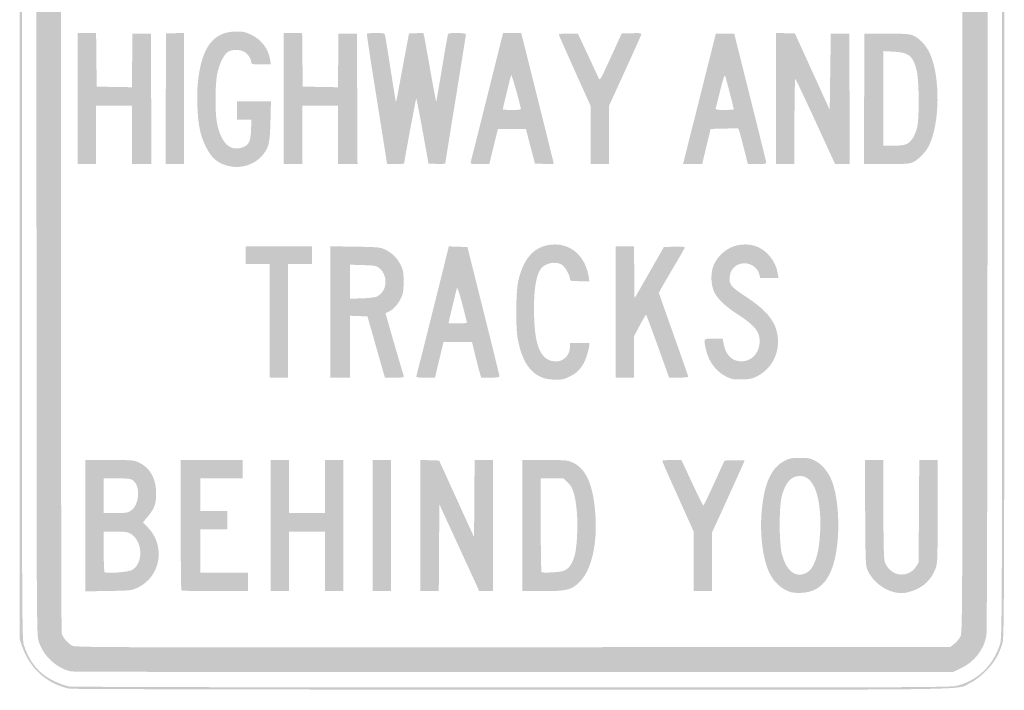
# Model space of a CAD drawing. Header units: inches. Extents: x -15 to 15, y -18 to 18.
# Tile 1 of 2: x -15 to 15, y -18 to 2.4. Entities that reach past the tile are written whole.
import ezdxf

# ---------------------------------------------------------------- set-up
doc = ezdxf.new("R2010")
doc.units = ezdxf.units.IN
doc.header["$MEASUREMENT"] = 0

msp = doc.modelspace()

# ---------------------------------------------------------------- hatches: boundary and pattern name
h = msp.add_hatch(color=7)
edge = h.paths.add_edge_path()
edge.add_spline(control_points=[(-13.465, -17.953), (-14.142, -17.817), (-14.674, -17.344), (-14.909, -16.667)], knot_values=[0, 0, 0, 0, 1, 1, 1, 1], degree=3, periodic=0)
edge.add_line((-14.909, -16.667), (-14.983, -16.452))
edge.add_line((-14.983, -16.452), (-14.983, 0))
edge.add_spline(control_points=[(-14.983, 0), (-14.983, 15.991), (-14.982, 16.457), (-14.922, 16.634), (-14.816, 16.944), (-14.661, 17.202), (-14.455, 17.411), (-14.236, 17.635), (-14.044, 17.758), (-13.717, 17.885)], knot_values=[0, 0, 0, 0, 1, 1, 1, 2, 2, 2, 3, 3, 3, 3], degree=3, periodic=0)
edge.add_line((-13.717, 17.885), (-13.498, 17.97))
edge.add_line((-13.498, 17.97), (-0.105, 17.979))
edge.add_spline(control_points=[(-0.105, 17.979), (11.842, 17.986), (13.312, 17.982), (13.507, 17.937), (13.866, 17.853), (14.129, 17.705), (14.41, 17.427), (14.675, 17.165), (14.814, 16.935), (14.923, 16.582), (14.981, 16.393), (14.983, 15.803), (14.983, 0), (14.983, -15.803), (14.981, -16.393), (14.923, -16.582), (14.814, -16.935), (14.675, -17.165), (14.41, -17.427), (14.24, -17.595), (14.088, -17.71), (13.942, -17.781), (13.483, -18.003), (14.672, -17.986), (-0.017, -17.983), (-7.341, -17.981), (-13.393, -17.968), (-13.465, -17.953)], knot_values=[0, 0, 0, 0, 1, 1, 1, 2, 2, 2, 3, 3, 3, 4, 4, 4, 5, 5, 5, 6, 6, 6, 7, 7, 7, 8, 8, 8, 9, 9, 9, 9], degree=3, periodic=0)
edge = h.paths.add_edge_path(flags=0)
edge.add_spline(control_points=[(13.513, -17.87), (14.168, -17.715), (14.65, -17.254), (14.857, -16.582), (14.915, -16.393), (14.917, -15.803), (14.917, 0), (14.917, 15.803), (14.915, 16.393), (14.857, 16.582), (14.649, 17.257), (14.166, 17.718), (13.507, 17.871), (13.312, 17.916), (11.842, 17.92), (-0.105, 17.913)], knot_values=[0, 0, 0, 0, 1, 1, 1, 2, 2, 2, 3, 3, 3, 4, 4, 4, 5, 5, 5, 5], degree=3, periodic=0)
edge.add_line((-0.105, 17.913), (-13.498, 17.904))
edge.add_line((-13.498, 17.904), (-13.717, 17.819))
edge.add_spline(control_points=[(-13.717, 17.819), (-14.315, 17.586), (-14.65, 17.237), (-14.856, 16.634), (-14.916, 16.457), (-14.917, 15.991), (-14.917, 0), (-14.917, -16.042), (-14.916, -16.457), (-14.855, -16.634), (-14.705, -17.071), (-14.486, -17.378), (-14.177, -17.584), (-13.967, -17.724), (-13.691, -17.842), (-13.465, -17.887), (-13.393, -17.902), (-7.341, -17.915), (-0.017, -17.917), (11.789, -17.919), (13.324, -17.914), (13.513, -17.87)], knot_values=[0, 0, 0, 0, 1, 1, 1, 2, 2, 2, 3, 3, 3, 4, 4, 4, 5, 5, 5, 6, 6, 6, 7, 7, 7, 7], degree=3, periodic=0)
h = msp.add_hatch(color=7)
edge = h.paths.add_edge_path()
edge.add_spline(control_points=[(-13.432, -17.428), (-13.877, -17.32), (-14.27, -16.949), (-14.405, -16.512), (-14.472, -16.297), (-14.472, -16.245), (-14.472, 0), (-14.472, 16.245), (-14.472, 16.297), (-14.405, 16.512), (-14.293, 16.874), (-14.021, 17.178), (-13.647, 17.356)], knot_values=[0, 0, 0, 0, 1, 1, 1, 2, 2, 2, 3, 3, 3, 4, 4, 4, 4], degree=3, periodic=0)
edge.add_line((-13.647, 17.356), (-13.465, 17.442))
edge.add_line((-13.465, 17.442), (-0.017, 17.442))
edge.add_line((-0.017, 17.442), (13.432, 17.442))
edge.add_line((13.432, 17.442), (13.654, 17.337))
edge.add_spline(control_points=[(13.654, 17.337), (14.07, 17.14), (14.358, 16.775), (14.439, 16.34), (14.485, 16.094), (14.485, -16.094), (14.439, -16.34), (14.358, -16.775), (14.07, -17.14), (13.654, -17.337)], knot_values=[0, 0, 0, 0, 1, 1, 1, 2, 2, 2, 3, 3, 3, 3], degree=3, periodic=0)
edge.add_line((13.654, -17.337), (13.432, -17.442))
edge.add_line((13.432, -17.442), (0.05, -17.447))
edge.add_spline(control_points=[(0.05, -17.447), (-7.311, -17.45), (-13.378, -17.441), (-13.432, -17.428)], knot_values=[0, 0, 0, 0, 1, 1, 1, 1], degree=3, periodic=0)
edge = h.paths.add_edge_path(flags=0)
edge.add_spline(control_points=[(13.463, -16.588), (13.532, -16.536), (13.616, -16.432), (13.65, -16.357), (13.71, -16.225), (13.711, -15.772), (13.711, 0), (13.711, 15.772), (13.71, 16.225), (13.65, 16.357), (13.571, 16.53), (13.407, 16.655), (13.2, 16.699), (13.087, 16.723), (8.97, 16.731), (-0.116, 16.725), (-12.418, 16.717), (-13.274, 16.713), (-13.37, 16.66), (-13.502, 16.588), (-13.672, 16.393), (-13.704, 16.278), (-13.737, 16.162), (-13.737, -16.16), (-13.705, -16.276), (-13.673, -16.389), (-13.53, -16.559), (-13.401, -16.638), (-13.303, -16.698), (-12.91, -16.699), (0.019, -16.691)], knot_values=[0, 0, 0, 0, 1, 1, 1, 2, 2, 2, 3, 3, 3, 4, 4, 4, 5, 5, 5, 6, 6, 6, 7, 7, 7, 8, 8, 8, 9, 9, 9, 10, 10, 10, 10], degree=3, periodic=0)
edge.add_line((0.019, -16.691), (13.338, -16.683))
edge.add_line((13.338, -16.683), (13.463, -16.588))
for points in [[(-13.218, 0.017), (-13.218, 2.013), (-12.938, 2.013), (-12.658, 2.013), (-12.649, 1.196), (-12.64, 0.38), (-12.105, 0.37), (-11.569, 0.361), (-11.56, 1.179), (-11.551, 1.997), (-11.271, 1.997), (-10.99, 1.997), (-10.982, 0.008), (-10.973, -1.98), (-11.27, -1.98), (-11.568, -1.98), (-11.568, -1.089), (-11.568, -0.198), (-12.112, -0.198), (-12.657, -0.198), (-12.657, -1.089), (-12.657, -1.98), (-12.937, -1.98), (-13.218, -1.98), (-13.218, 0.017)], [(-10.537, 0.008), (-10.528, 1.997), (-10.256, 2.006), (-9.983, 2.016), (-9.983, 0.018), (-9.983, -1.98), (-10.264, -1.98), (-10.545, -1.98), (-10.537, 0.008)], [(-6.947, 0.017), (-6.947, 2.013), (-6.667, 2.013), (-6.387, 2.013), (-6.378, 1.196), (-6.37, 0.38), (-5.834, 0.37), (-5.298, 0.361), (-5.289, 1.179), (-5.281, 1.997), (-5, 1.997), (-4.719, 1.997), (-4.711, 0.008), (-4.702, -1.98), (-5, -1.98), (-5.297, -1.98), (-5.297, -1.089), (-5.297, -0.198), (-5.842, -0.198), (-6.386, -0.198), (-6.386, -1.089), (-6.386, -1.98), (-6.667, -1.98), (-6.947, -1.98), (-6.947, 0.017)], [(-7.376, -6.749), (-7.376, -5.017), (-7.739, -5.017), (-8.102, -5.017), (-8.102, -4.752), (-8.102, -4.488), (-7.096, -4.488), (-6.089, -4.488), (-6.089, -4.752), (-6.089, -5.017), (-6.452, -5.017), (-6.815, -5.017), (-6.815, -6.749), (-6.815, -8.482), (-7.096, -8.482), (-7.376, -8.482), (-7.376, -6.749)], [(-7.343, -12.987), (-7.343, -10.99), (-7.063, -10.99), (-6.782, -10.99), (-6.782, -11.799), (-6.782, -12.607), (-6.238, -12.607), (-5.693, -12.607), (-5.693, -11.799), (-5.693, -10.99), (-5.413, -10.99), (-5.132, -10.99), (-5.132, -12.987), (-5.132, -14.983), (-5.413, -14.983), (-5.693, -14.983), (-5.693, -14.076), (-5.693, -13.168), (-6.238, -13.168), (-6.782, -13.168), (-6.782, -14.076), (-6.782, -14.983), (-7.063, -14.983), (-7.343, -14.983), (-7.343, -12.987)], [(-4.241, -12.987), (-4.241, -10.99), (-3.96, -10.99), (-3.68, -10.99), (-3.68, -12.987), (-3.68, -14.983), (-3.96, -14.983), (-4.241, -14.983), (-4.241, -12.987)], [(-2.789, -12.986), (-2.789, -10.988), (-2.503, -10.997), (-2.217, -11.007), (-1.686, -12.173), (-1.155, -13.34), (-1.146, -12.165), (-1.138, -10.99), (-0.858, -10.99), (-0.578, -10.99), (-0.578, -12.987), (-0.578, -14.983), (-0.787, -14.983), (-0.996, -14.983), (-1.603, -13.66), (-2.211, -12.337), (-2.22, -13.66), (-2.228, -14.983), (-2.509, -14.983), (-2.789, -14.983), (-2.789, -12.986)]]:
    msp.add_hatch(color=7).paths.add_polyline_path(points)
h = msp.add_hatch(color=7)
edge = h.paths.add_edge_path()
edge.add_spline(control_points=[(-8.581, -2.047), (-8.79, -2.002), (-8.899, -1.952), (-9.049, -1.828), (-9.23, -1.681), (-9.434, -1.269), (-9.505, -0.911), (-9.579, -0.54), (-9.603, 0.118), (-9.558, 0.532), (-9.443, 1.586), (-9.085, 2.056), (-8.394, 2.058), (-8.175, 2.058), (-8.113, 2.044), (-7.925, 1.952), (-7.616, 1.799), (-7.417, 1.534), (-7.361, 1.196)], knot_values=[0, 0, 0, 0, 1, 1, 1, 2, 2, 2, 3, 3, 3, 4, 4, 4, 5, 5, 5, 6, 6, 6, 6], degree=3, periodic=0)
edge.add_line((-7.361, 1.196), (-7.337, 1.056))
edge.add_line((-7.337, 1.056), (-7.637, 1.056))
edge.add_spline(control_points=[(-7.637, 1.056), (-7.92, 1.056), (-7.937, 1.06), (-7.937, 1.125), (-7.937, 1.229), (-8.032, 1.369), (-8.147, 1.438), (-8.287, 1.52), (-8.538, 1.517), (-8.655, 1.432), (-8.785, 1.338), (-8.924, 1.04), (-8.978, 0.739), (-9.031, 0.443), (-9.04, -0.31), (-8.995, -0.622), (-8.9, -1.28), (-8.61, -1.603), (-8.226, -1.479), (-8.011, -1.41), (-7.956, -1.304), (-7.942, -0.938)], knot_values=[0, 0, 0, 0, 1, 1, 1, 2, 2, 2, 3, 3, 3, 4, 4, 4, 5, 5, 5, 6, 6, 6, 7, 7, 7, 7], degree=3, periodic=0)
edge.add_line((-7.942, -0.938), (-7.931, -0.627))
edge.add_line((-7.931, -0.627), (-8.149, -0.627))
edge.add_line((-8.149, -0.627), (-8.366, -0.627))
edge.add_line((-8.366, -0.627), (-8.366, -0.347))
edge.add_line((-8.366, -0.347), (-8.366, -0.066))
edge.add_line((-8.366, -0.066), (-7.851, -0.066))
edge.add_line((-7.851, -0.066), (-7.336, -0.066))
edge.add_line((-7.336, -0.066), (-7.351, -0.668))
edge.add_spline(control_points=[(-7.351, -0.668), (-7.369, -1.367), (-7.402, -1.496), (-7.626, -1.745), (-7.852, -1.996), (-8.24, -2.119), (-8.581, -2.047)], knot_values=[0, 0, 0, 0, 1, 1, 1, 2, 2, 2, 2], degree=3, periodic=0)
h = msp.add_hatch(color=7)
edge = h.paths.add_edge_path()
edge.add_spline(control_points=[(-3.878, -1.493), (-3.92, -1.226), (-4.061, -0.338), (-4.191, 0.479), (-4.322, 1.295), (-4.423, 1.975), (-4.415, 1.988), (-4.408, 2.002), (-4.284, 2.013), (-4.141, 2.013), (-3.897, 2.013), (-3.878, 2.008), (-3.862, 1.939), (-3.852, 1.898), (-3.777, 1.434), (-3.695, 0.908), (-3.613, 0.381), (-3.541, -0.064), (-3.536, -0.083), (-3.53, -0.101), (-3.499, 0.033), (-3.467, 0.215), (-3.434, 0.396), (-3.346, 0.871), (-3.271, 1.271)], knot_values=[0, 0, 0, 0, 1, 1, 1, 2, 2, 2, 3, 3, 3, 4, 4, 4, 5, 5, 5, 6, 6, 6, 7, 7, 7, 8, 8, 8, 8], degree=3, periodic=0)
edge.add_line((-3.271, 1.271), (-3.135, 1.997))
edge.add_line((-3.135, 1.997), (-2.916, 2.006))
edge.add_line((-2.916, 2.006), (-2.696, 2.016))
edge.add_line((-2.696, 2.016), (-2.663, 1.858))
edge.add_spline(control_points=[(-2.663, 1.858), (-2.646, 1.771), (-2.56, 1.293), (-2.472, 0.796), (-2.385, 0.299), (-2.309, -0.094), (-2.304, -0.078), (-2.299, -0.063), (-2.22, 0.402), (-2.128, 0.954), (-2.037, 1.506), (-1.954, 1.97), (-1.944, 1.985), (-1.915, 2.032), (-1.403, 2.02), (-1.403, 1.972), (-1.403, 1.949), (-1.544, 1.063), (-1.716, 0.002), (-1.889, -1.059), (-2.03, -1.94), (-2.03, -1.955), (-2.03, -1.971), (-2.145, -1.979), (-2.285, -1.973)], knot_values=[0, 0, 0, 0, 1, 1, 1, 2, 2, 2, 3, 3, 3, 4, 4, 4, 5, 5, 5, 6, 6, 6, 7, 7, 7, 8, 8, 8, 8], degree=3, periodic=0)
edge.add_line((-2.285, -1.973), (-2.541, -1.964))
edge.add_line((-2.541, -1.964), (-2.721, -0.966))
edge.add_spline(control_points=[(-2.721, -0.966), (-2.82, -0.418), (-2.907, 0.025), (-2.915, 0.017), (-2.927, 0.004), (-3.282, -1.894), (-3.283, -1.955), (-3.284, -1.969), (-3.4, -1.98), (-3.543, -1.98)], knot_values=[0, 0, 0, 0, 1, 1, 1, 2, 2, 2, 3, 3, 3, 3], degree=3, periodic=0)
edge.add_line((-3.543, -1.98), (-3.802, -1.98))
edge.add_line((-3.802, -1.98), (-3.878, -1.493))
h = msp.add_hatch(color=7)
edge = h.paths.add_edge_path()
edge.add_spline(control_points=[(-1.258, -1.922), (-1.248, -1.891), (-1.022, -0.992), (-0.756, 0.074)], knot_values=[0, 0, 0, 0, 1, 1, 1, 1], degree=3, periodic=0)
edge.add_line((-0.756, 0.074), (-0.272, 2.013))
edge.add_line((-0.272, 2.013), (0.003, 2.013))
edge.add_line((0.003, 2.013), (0.278, 2.013))
edge.add_line((0.278, 2.013), (0.311, 1.889))
edge.add_spline(control_points=[(0.311, 1.889), (0.384, 1.613), (1.271, -1.948), (1.271, -1.965), (1.271, -1.975), (1.142, -1.978), (0.984, -1.973)], knot_values=[0, 0, 0, 0, 1, 1, 1, 2, 2, 2, 2], degree=3, periodic=0)
edge.add_line((0.984, -1.973), (0.698, -1.964))
edge.add_line((0.698, -1.964), (0.56, -1.436))
edge.add_line((0.56, -1.436), (0.423, -0.908))
edge.add_line((0.423, -0.908), (-0.003, -0.908))
edge.add_line((-0.003, -0.908), (-0.429, -0.908))
edge.add_line((-0.429, -0.908), (-0.56, -1.444))
edge.add_line((-0.56, -1.444), (-0.691, -1.98))
edge.add_line((-0.691, -1.98), (-0.983, -1.98))
edge.add_spline(control_points=[(-0.983, -1.98), (-1.246, -1.98), (-1.273, -1.974), (-1.258, -1.922)], knot_values=[0, 0, 0, 0, 1, 1, 1, 1], degree=3, periodic=0)
edge = h.paths.add_edge_path(flags=0)
edge.add_spline(control_points=[(0.263, -0.254), (0.117, 0.325), (-0.013, 0.766), (-0.027, 0.726), (-0.046, 0.675), (-0.281, -0.291), (-0.281, -0.316), (-0.281, -0.324), (-0.154, -0.33), (0.001, -0.33), (0.278, -0.33), (0.282, -0.329), (0.263, -0.254)], knot_values=[0, 0, 0, 0, 1, 1, 1, 2, 2, 2, 3, 3, 3, 4, 4, 4, 4], degree=3, periodic=0)
h = msp.add_hatch(color=7)
edge = h.paths.add_edge_path()
edge.add_line((2.393, -1.094), (2.393, -0.208))
edge.add_line((2.393, -0.208), (1.912, 0.861))
edge.add_spline(control_points=[(1.912, 0.861), (1.647, 1.449), (1.428, 1.946), (1.425, 1.964), (1.421, 1.984), (1.535, 1.997), (1.712, 1.997)], knot_values=[0, 0, 0, 0, 1, 1, 1, 2, 2, 2, 2], degree=3, periodic=0)
edge.add_line((1.712, 1.997), (2.005, 1.997))
edge.add_line((2.005, 1.997), (2.297, 1.37))
edge.add_spline(control_points=[(2.297, 1.37), (2.458, 1.025), (2.609, 0.7), (2.633, 0.647), (2.676, 0.554), (2.682, 0.564), (3.008, 1.274)], knot_values=[0, 0, 0, 0, 1, 1, 1, 2, 2, 2, 2], degree=3, periodic=0)
edge.add_line((3.008, 1.274), (3.339, 1.997))
edge.add_line((3.339, 1.997), (3.644, 2.006))
edge.add_spline(control_points=[(3.644, 2.006), (3.931, 2.015), (3.948, 2.012), (3.929, 1.953), (3.918, 1.919), (3.694, 1.42), (3.432, 0.844)], knot_values=[0, 0, 0, 0, 1, 1, 1, 2, 2, 2, 2], degree=3, periodic=0)
edge.add_line((3.432, 0.844), (2.954, -0.203))
edge.add_line((2.954, -0.203), (2.954, -1.091))
edge.add_line((2.954, -1.091), (2.954, -1.98))
edge.add_line((2.954, -1.98), (2.673, -1.98))
edge.add_line((2.673, -1.98), (2.393, -1.98))
edge.add_line((2.393, -1.98), (2.393, -1.094))
h = msp.add_hatch(color=7)
edge = h.paths.add_edge_path()
edge.add_line((5.705, 0.008), (6.205, 1.997))
edge.add_line((6.205, 1.997), (6.483, 1.997))
edge.add_line((6.483, 1.997), (6.762, 1.997))
edge.add_line((6.762, 1.997), (7.249, 0.05))
edge.add_spline(control_points=[(7.249, 0.05), (7.518, -1.021), (7.738, -1.916), (7.738, -1.939), (7.739, -1.969), (7.662, -1.98), (7.46, -1.98)], knot_values=[0, 0, 0, 0, 1, 1, 1, 2, 2, 2, 2], degree=3, periodic=0)
edge.add_line((7.46, -1.98), (7.181, -1.98))
edge.add_line((7.181, -1.98), (7.148, -1.856))
edge.add_spline(control_points=[(7.148, -1.856), (7.13, -1.788), (7.078, -1.581), (7.031, -1.396), (6.985, -1.211), (6.932, -1.021), (6.915, -0.975)], knot_values=[0, 0, 0, 0, 1, 1, 1, 2, 2, 2, 2], degree=3, periodic=0)
edge.add_line((6.915, -0.975), (6.882, -0.889))
edge.add_line((6.882, -0.889), (6.464, -0.898))
edge.add_line((6.464, -0.898), (6.045, -0.908))
edge.add_line((6.045, -0.908), (5.916, -1.444))
edge.add_line((5.916, -1.444), (5.787, -1.98))
edge.add_line((5.787, -1.98), (5.496, -1.98))
edge.add_line((5.496, -1.98), (5.206, -1.98))
edge.add_line((5.206, -1.98), (5.705, 0.008))
edge = h.paths.add_edge_path(flags=0)
edge.add_spline(control_points=[(6.749, -0.312), (6.749, -0.278), (6.52, 0.616), (6.492, 0.693), (6.469, 0.755), (6.439, 0.672), (6.341, 0.278), (6.273, 0.007), (6.211, -0.241), (6.201, -0.272), (6.185, -0.324), (6.213, -0.33), (6.466, -0.33), (6.622, -0.33), (6.749, -0.322), (6.749, -0.312)], knot_values=[0, 0, 0, 0, 1, 1, 1, 2, 2, 2, 3, 3, 3, 4, 4, 4, 5, 5, 5, 5], degree=3, periodic=0)
h = msp.add_hatch(color=7)
edge = h.paths.add_edge_path()
edge.add_line((8.036, 0.018), (8.036, 2.016))
edge.add_line((8.036, 2.016), (8.324, 2.006))
edge.add_line((8.324, 2.006), (8.612, 1.997))
edge.add_line((8.612, 1.997), (9.141, 0.834))
edge.add_line((9.141, 0.834), (9.67, -0.328))
edge.add_line((9.67, -0.328), (9.686, 0.834))
edge.add_line((9.686, 0.834), (9.703, 1.997))
edge.add_line((9.703, 1.997), (9.983, 1.997))
edge.add_line((9.983, 1.997), (10.264, 1.997))
edge.add_line((10.264, 1.997), (10.273, 0.008))
edge.add_line((10.273, 0.008), (10.281, -1.98))
edge.add_line((10.281, -1.98), (10.058, -1.98))
edge.add_line((10.058, -1.98), (9.834, -1.98))
edge.add_line((9.834, -1.98), (9.242, -0.691))
edge.add_spline(control_points=[(9.242, -0.691), (8.916, 0.018), (8.638, 0.606), (8.624, 0.615), (8.609, 0.624), (8.597, 0.043), (8.597, -0.675)], knot_values=[0, 0, 0, 0, 1, 1, 1, 2, 2, 2, 2], degree=3, periodic=0)
edge.add_line((8.597, -0.675), (8.597, -1.98))
edge.add_line((8.597, -1.98), (8.317, -1.98))
edge.add_line((8.317, -1.98), (8.036, -1.98))
edge.add_line((8.036, -1.98), (8.036, 0.018))
h = msp.add_hatch(color=7)
edge = h.paths.add_edge_path()
edge.add_line((10.718, 0.008), (10.726, 1.997))
edge.add_line((10.726, 1.997), (11.386, 1.996))
edge.add_spline(control_points=[(11.386, 1.996), (11.857, 1.995), (12.083, 1.982), (12.176, 1.95), (12.375, 1.881), (12.598, 1.651), (12.716, 1.394), (13.042, 0.68), (13.026, -0.758), (12.684, -1.431), (12.59, -1.615), (12.363, -1.849), (12.211, -1.918), (12.097, -1.971), (11.986, -1.979), (11.394, -1.979)], knot_values=[0, 0, 0, 0, 1, 1, 1, 2, 2, 2, 3, 3, 3, 4, 4, 4, 5, 5, 5, 5], degree=3, periodic=0)
edge.add_line((11.394, -1.979), (10.709, -1.98))
edge.add_line((10.709, -1.98), (10.718, 0.008))
edge = h.paths.add_edge_path(flags=0)
edge.add_spline(control_points=[(12.018, -1.365), (12.152, -1.302), (12.268, -1.114), (12.331, -0.858), (12.4, -0.58), (12.39, 0.575), (12.316, 0.872), (12.204, 1.324), (12.084, 1.42), (11.609, 1.445)], knot_values=[0, 0, 0, 0, 1, 1, 1, 2, 2, 2, 3, 3, 3, 3], degree=3, periodic=0)
edge.add_line((11.609, 1.445), (11.304, 1.461))
edge.add_line((11.304, 1.461), (11.304, 0.021))
edge.add_line((11.304, 0.021), (11.304, -1.419))
edge.add_line((11.304, -1.419), (11.604, -1.419))
edge.add_spline(control_points=[(11.604, -1.419), (11.813, -1.419), (11.939, -1.403), (12.018, -1.365)], knot_values=[0, 0, 0, 0, 1, 1, 1, 1], degree=3, periodic=0)
h = msp.add_hatch(color=7)
edge = h.paths.add_edge_path()
edge.add_line((-5.528, -6.482), (-5.528, -4.483))
edge.add_line((-5.528, -4.483), (-4.777, -4.494))
edge.add_spline(control_points=[(-4.777, -4.494), (-4.098, -4.504), (-4.012, -4.512), (-3.876, -4.575), (-3.657, -4.676), (-3.497, -4.831), (-3.392, -5.044), (-3.31, -5.211), (-3.3, -5.267), (-3.3, -5.561), (-3.3, -5.836), (-3.313, -5.919), (-3.376, -6.056), (-3.464, -6.247), (-3.615, -6.414), (-3.75, -6.47), (-3.802, -6.492), (-3.845, -6.521), (-3.845, -6.534), (-3.845, -6.554), (-3.365, -8.21), (-3.298, -8.424), (-3.281, -8.476), (-3.308, -8.482), (-3.574, -8.482)], knot_values=[0, 0, 0, 0, 1, 1, 1, 2, 2, 2, 3, 3, 3, 4, 4, 4, 5, 5, 5, 6, 6, 6, 7, 7, 7, 8, 8, 8, 8], degree=3, periodic=0)
edge.add_line((-3.574, -8.482), (-3.869, -8.482))
edge.add_line((-3.869, -8.482), (-4.134, -7.55))
edge.add_line((-4.134, -7.55), (-4.399, -6.617))
edge.add_line((-4.399, -6.617), (-4.667, -6.608))
edge.add_line((-4.667, -6.608), (-4.934, -6.598))
edge.add_line((-4.934, -6.598), (-4.934, -7.54))
edge.add_line((-4.934, -7.54), (-4.934, -8.482))
edge.add_line((-4.934, -8.482), (-5.231, -8.482))
edge.add_line((-5.231, -8.482), (-5.528, -8.482))
edge.add_line((-5.528, -8.482), (-5.528, -6.482))
edge = h.paths.add_edge_path(flags=0)
edge.add_spline(control_points=[(-4.095, -6.005), (-3.786, -5.849), (-3.762, -5.348), (-4.054, -5.134), (-4.133, -5.076), (-4.206, -5.064), (-4.54, -5.054)], knot_values=[0, 0, 0, 0, 1, 1, 1, 2, 2, 2, 2], degree=3, periodic=0)
edge.add_line((-4.54, -5.054), (-4.934, -5.043))
edge.add_line((-4.934, -5.043), (-4.934, -5.561))
edge.add_line((-4.934, -5.561), (-4.934, -6.08))
edge.add_line((-4.934, -6.08), (-4.563, -6.067))
edge.add_spline(control_points=[(-4.563, -6.067), (-4.326, -6.059), (-4.157, -6.036), (-4.095, -6.005)], knot_values=[0, 0, 0, 0, 1, 1, 1, 1], degree=3, periodic=0)
h = msp.add_hatch(color=7)
edge = h.paths.add_edge_path()
edge.add_spline(control_points=[(-2.908, -8.424), (-2.898, -8.392), (-2.672, -7.493), (-2.406, -6.426)], knot_values=[0, 0, 0, 0, 1, 1, 1, 1], degree=3, periodic=0)
edge.add_line((-2.406, -6.426), (-1.922, -4.486))
edge.add_line((-1.922, -4.486), (-1.639, -4.495))
edge.add_line((-1.639, -4.495), (-1.357, -4.505))
edge.add_line((-1.357, -4.505), (-0.869, -6.452))
edge.add_spline(control_points=[(-0.869, -6.452), (-0.601, -7.523), (-0.381, -8.418), (-0.381, -8.441), (-0.38, -8.47), (-0.457, -8.482), (-0.659, -8.482)], knot_values=[0, 0, 0, 0, 1, 1, 1, 2, 2, 2, 2], degree=3, periodic=0)
edge.add_line((-0.659, -8.482), (-0.938, -8.482))
edge.add_line((-0.938, -8.482), (-0.984, -8.325))
edge.add_spline(control_points=[(-0.984, -8.325), (-1.009, -8.239), (-1.072, -7.994), (-1.124, -7.781)], knot_values=[0, 0, 0, 0, 1, 1, 1, 1], degree=3, periodic=0)
edge.add_line((-1.124, -7.781), (-1.218, -7.393))
edge.add_line((-1.218, -7.393), (-1.651, -7.393))
edge.add_line((-1.651, -7.393), (-2.084, -7.393))
edge.add_line((-2.084, -7.393), (-2.214, -7.937))
edge.add_line((-2.214, -7.937), (-2.343, -8.482))
edge.add_line((-2.343, -8.482), (-2.634, -8.482))
edge.add_spline(control_points=[(-2.634, -8.482), (-2.896, -8.482), (-2.923, -8.476), (-2.908, -8.424)], knot_values=[0, 0, 0, 0, 1, 1, 1, 1], degree=3, periodic=0)
edge = h.paths.add_edge_path(flags=0)
edge.add_spline(control_points=[(-1.371, -6.807), (-1.371, -6.793), (-1.436, -6.537), (-1.514, -6.238), (-1.605, -5.892), (-1.664, -5.717), (-1.677, -5.759), (-1.7, -5.836), (-1.931, -6.8), (-1.931, -6.819), (-1.931, -6.826), (-1.804, -6.832), (-1.65, -6.832), (-1.496, -6.832), (-1.37, -6.821), (-1.371, -6.807)], knot_values=[0, 0, 0, 0, 1, 1, 1, 2, 2, 2, 3, 3, 3, 4, 4, 4, 5, 5, 5, 5], degree=3, periodic=0)
h = msp.add_hatch(color=7)
edge = h.paths.add_edge_path()
edge.add_spline(control_points=[(0.979, -8.499), (0.562, -8.369), (0.303, -7.986), (0.176, -7.31), (0.107, -6.944), (0.117, -5.857), (0.193, -5.528), (0.352, -4.838), (0.685, -4.478), (1.205, -4.431), (1.781, -4.379), (2.237, -4.779), (2.337, -5.421)], knot_values=[0, 0, 0, 0, 1, 1, 1, 2, 2, 2, 3, 3, 3, 4, 4, 4, 4], degree=3, periodic=0)
edge.add_line((2.337, -5.421), (2.356, -5.545))
edge.add_line((2.356, -5.545), (2.061, -5.545))
edge.add_spline(control_points=[(2.061, -5.545), (1.802, -5.545), (1.766, -5.537), (1.765, -5.487), (1.765, -5.363), (1.606, -5.087), (1.506, -5.035), (1.307, -4.932), (1.016, -4.993), (0.88, -5.166), (0.71, -5.381), (0.637, -5.995), (0.682, -6.815), (0.727, -7.632), (0.929, -7.987), (1.347, -7.987), (1.585, -7.987), (1.766, -7.788), (1.766, -7.526)], knot_values=[0, 0, 0, 0, 1, 1, 1, 2, 2, 2, 3, 3, 3, 4, 4, 4, 5, 5, 5, 6, 6, 6, 6], degree=3, periodic=0)
edge.add_line((1.766, -7.526), (1.766, -7.426))
edge.add_line((1.766, -7.426), (2.063, -7.426))
edge.add_spline(control_points=[(2.063, -7.426), (2.226, -7.426), (2.36, -7.43), (2.36, -7.436), (2.36, -7.538), (2.269, -7.872), (2.21, -7.989), (2.091, -8.224), (1.98, -8.337), (1.759, -8.447), (1.593, -8.53), (1.519, -8.547), (1.34, -8.546), (1.22, -8.544), (1.058, -8.523), (0.979, -8.499)], knot_values=[0, 0, 0, 0, 1, 1, 1, 2, 2, 2, 3, 3, 3, 4, 4, 4, 5, 5, 5, 5], degree=3, periodic=0)
h = msp.add_hatch(color=7)
edge = h.paths.add_edge_path()
edge.add_line((3.152, -6.485), (3.152, -4.488))
edge.add_line((3.152, -4.488), (3.432, -4.488))
edge.add_line((3.432, -4.488), (3.712, -4.488))
edge.add_line((3.712, -4.488), (3.721, -5.279))
edge.add_line((3.721, -5.279), (3.729, -6.069))
edge.add_line((3.729, -6.069), (4.176, -5.287))
edge.add_line((4.176, -5.287), (4.623, -4.505))
edge.add_line((4.623, -4.505), (4.947, -4.495))
edge.add_spline(control_points=[(4.947, -4.495), (5.227, -4.487), (5.269, -4.493), (5.253, -4.536), (5.242, -4.564), (5.062, -4.875), (4.853, -5.228), (4.643, -5.581), (4.472, -5.882), (4.472, -5.897), (4.472, -5.912), (4.673, -6.486), (4.918, -7.174), (5.163, -7.861), (5.363, -8.437), (5.363, -8.453), (5.363, -8.469), (5.232, -8.482), (5.072, -8.482)], knot_values=[0, 0, 0, 0, 1, 1, 1, 2, 2, 2, 3, 3, 3, 4, 4, 4, 5, 5, 5, 6, 6, 6, 6], degree=3, periodic=0)
edge.add_line((5.072, -8.482), (4.782, -8.482))
edge.add_line((4.782, -8.482), (4.439, -7.525))
edge.add_spline(control_points=[(4.439, -7.525), (4.25, -6.998), (4.088, -6.568), (4.078, -6.568), (4.068, -6.568), (3.981, -6.716), (3.886, -6.895)], knot_values=[0, 0, 0, 0, 1, 1, 1, 2, 2, 2, 2], degree=3, periodic=0)
edge.add_line((3.886, -6.895), (3.713, -7.222))
edge.add_line((3.713, -7.222), (3.713, -7.852))
edge.add_line((3.713, -7.852), (3.713, -8.482))
edge.add_line((3.713, -8.482), (3.432, -8.482))
edge.add_line((3.432, -8.482), (3.152, -8.482))
edge.add_line((3.152, -8.482), (3.152, -6.485))
h = msp.add_hatch(color=7)
edge = h.paths.add_edge_path()
edge.add_spline(control_points=[(6.683, -8.519), (6.278, -8.386), (5.989, -8.048), (5.895, -7.597), (5.829, -7.283), (5.82, -7.294), (6.134, -7.294)], knot_values=[0, 0, 0, 0, 1, 1, 1, 2, 2, 2, 2], degree=3, periodic=0)
edge.add_line((6.134, -7.294), (6.41, -7.294))
edge.add_line((6.41, -7.294), (6.447, -7.48))
edge.add_spline(control_points=[(6.447, -7.48), (6.512, -7.799), (6.71, -7.987), (6.982, -7.987), (7.28, -7.987), (7.511, -7.753), (7.535, -7.428), (7.559, -7.098), (7.41, -6.904), (6.863, -6.551), (6.5, -6.317), (6.27, -6.1), (6.162, -5.892), (6.046, -5.668), (6.038, -5.275), (6.143, -5.045), (6.365, -4.564), (6.884, -4.323), (7.384, -4.468), (7.731, -4.569), (8.027, -4.922), (8.089, -5.309)], knot_values=[0, 0, 0, 0, 1, 1, 1, 2, 2, 2, 3, 3, 3, 4, 4, 4, 5, 5, 5, 6, 6, 6, 7, 7, 7, 7], degree=3, periodic=0)
edge.add_line((8.089, -5.309), (8.111, -5.446))
edge.add_line((8.111, -5.446), (7.83, -5.446))
edge.add_line((7.83, -5.446), (7.55, -5.446))
edge.add_line((7.55, -5.446), (7.531, -5.351))
edge.add_spline(control_points=[(7.531, -5.351), (7.482, -5.109), (7.205, -4.947), (6.954, -5.015), (6.759, -5.067), (6.642, -5.211), (6.625, -5.42), (6.606, -5.652), (6.659, -5.715), (7.134, -6.028), (7.774, -6.448), (8.047, -6.801), (8.09, -7.261), (8.137, -7.763), (7.895, -8.216), (7.459, -8.441), (7.33, -8.507), (7.236, -8.528), (7.03, -8.536), (6.884, -8.542), (6.729, -8.534), (6.683, -8.519)], knot_values=[0, 0, 0, 0, 1, 1, 1, 2, 2, 2, 3, 3, 3, 4, 4, 4, 5, 5, 5, 6, 6, 6, 7, 7, 7, 7], degree=3, periodic=0)
h = msp.add_hatch(color=7)
edge = h.paths.add_edge_path()
edge.add_line((-12.987, -12.99), (-12.987, -10.99))
edge.add_line((-12.987, -10.99), (-12.252, -10.99))
edge.add_spline(control_points=[(-12.252, -10.99), (-11.551, -10.991), (-11.511, -10.994), (-11.351, -11.068), (-11.008, -11.228), (-10.825, -11.565), (-10.83, -12.03), (-10.834, -12.34), (-10.878, -12.458), (-11.085, -12.713)], knot_values=[0, 0, 0, 0, 1, 1, 1, 2, 2, 2, 3, 3, 3, 3], degree=3, periodic=0)
edge.add_line((-11.085, -12.713), (-11.234, -12.895))
edge.add_line((-11.234, -12.895), (-11.107, -13.018))
edge.add_spline(control_points=[(-11.107, -13.018), (-10.529, -13.583), (-10.679, -14.544), (-11.398, -14.879), (-11.577, -14.963), (-11.61, -14.967), (-12.285, -14.978)], knot_values=[0, 0, 0, 0, 1, 1, 1, 2, 2, 2, 2], degree=3, periodic=0)
edge.add_line((-12.285, -14.978), (-12.987, -14.99))
edge.add_line((-12.987, -14.99), (-12.987, -12.99))
edge = h.paths.add_edge_path(flags=0)
edge.add_spline(control_points=[(-11.574, -14.345), (-11.197, -14.144), (-11.236, -13.423), (-11.636, -13.217), (-11.701, -13.183), (-11.836, -13.168), (-12.078, -13.168)], knot_values=[0, 0, 0, 0, 1, 1, 1, 2, 2, 2, 2], degree=3, periodic=0)
edge.add_line((-12.078, -13.168), (-12.426, -13.168))
edge.add_line((-12.426, -13.168), (-12.426, -13.773))
edge.add_spline(control_points=[(-12.426, -13.773), (-12.426, -14.106), (-12.415, -14.39), (-12.401, -14.404), (-12.352, -14.453), (-11.69, -14.406), (-11.574, -14.345)], knot_values=[0, 0, 0, 0, 1, 1, 1, 2, 2, 2, 2], degree=3, periodic=0)
edge = h.paths.add_edge_path(flags=0)
edge.add_spline(control_points=[(-11.607, -12.54), (-11.346, -12.382), (-11.294, -11.8), (-11.523, -11.619), (-11.6, -11.559), (-11.656, -11.551), (-12.018, -11.551)], knot_values=[0, 0, 0, 0, 1, 1, 1, 2, 2, 2, 2], degree=3, periodic=0)
edge.add_line((-12.018, -11.551), (-12.426, -11.551))
edge.add_line((-12.426, -11.551), (-12.426, -12.079))
edge.add_line((-12.426, -12.079), (-12.426, -12.607))
edge.add_line((-12.426, -12.607), (-12.071, -12.607))
edge.add_spline(control_points=[(-12.071, -12.607), (-11.773, -12.607), (-11.699, -12.596), (-11.607, -12.54)], knot_values=[0, 0, 0, 0, 1, 1, 1, 1], degree=3, periodic=0)
h = msp.add_hatch(color=7)
edge = h.paths.add_edge_path()
edge.add_spline(control_points=[(-10.061, -14.961), (-10.073, -14.949), (-10.083, -14.051), (-10.083, -12.965)], knot_values=[0, 0, 0, 0, 1, 1, 1, 1], degree=3, periodic=0)
edge.add_line((-10.083, -12.965), (-10.083, -10.99))
edge.add_line((-10.083, -10.99), (-9.142, -10.99))
edge.add_line((-9.142, -10.99), (-8.201, -10.99))
edge.add_line((-8.201, -10.99), (-8.201, -11.271))
edge.add_line((-8.201, -11.271), (-8.201, -11.551))
edge.add_line((-8.201, -11.551), (-8.845, -11.551))
edge.add_line((-8.845, -11.551), (-9.488, -11.551))
edge.add_line((-9.488, -11.551), (-9.488, -12.046))
edge.add_line((-9.488, -12.046), (-9.488, -12.541))
edge.add_line((-9.488, -12.541), (-9.076, -12.541))
edge.add_line((-9.076, -12.541), (-8.663, -12.541))
edge.add_line((-8.663, -12.541), (-8.663, -12.822))
edge.add_line((-8.663, -12.822), (-8.663, -13.102))
edge.add_line((-8.663, -13.102), (-9.076, -13.102))
edge.add_line((-9.076, -13.102), (-9.488, -13.102))
edge.add_line((-9.488, -13.102), (-9.488, -13.762))
edge.add_line((-9.488, -13.762), (-9.488, -14.422))
edge.add_line((-9.488, -14.422), (-8.762, -14.422))
edge.add_line((-8.762, -14.422), (-8.036, -14.422))
edge.add_line((-8.036, -14.422), (-8.036, -14.703))
edge.add_line((-8.036, -14.703), (-8.036, -14.983))
edge.add_line((-8.036, -14.983), (-9.037, -14.983))
edge.add_spline(control_points=[(-9.037, -14.983), (-9.588, -14.983), (-10.048, -14.974), (-10.061, -14.961)], knot_values=[0, 0, 0, 0, 1, 1, 1, 1], degree=3, periodic=0)
h = msp.add_hatch(color=7)
edge = h.paths.add_edge_path()
edge.add_line((0.314, -12.987), (0.314, -10.99))
edge.add_line((0.314, -10.99), (0.998, -10.99))
edge.add_spline(control_points=[(0.998, -10.99), (1.646, -10.991), (1.692, -10.995), (1.848, -11.068), (2.248, -11.254), (2.456, -11.707), (2.53, -12.552), (2.616, -13.528), (2.424, -14.364), (2.03, -14.733), (1.797, -14.95), (1.65, -14.983), (0.918, -14.983)], knot_values=[0, 0, 0, 0, 1, 1, 1, 2, 2, 2, 3, 3, 3, 4, 4, 4, 4], degree=3, periodic=0)
edge.add_line((0.918, -14.983), (0.314, -14.983))
edge.add_line((0.314, -14.983), (0.314, -12.987))
edge = h.paths.add_edge_path(flags=0)
edge.add_spline(control_points=[(1.648, -14.325), (1.779, -14.244), (1.882, -14.051), (1.931, -13.794), (1.988, -13.491), (2.007, -12.874), (1.969, -12.508), (1.92, -12.035), (1.853, -11.829), (1.7, -11.676)], knot_values=[0, 0, 0, 0, 1, 1, 1, 2, 2, 2, 3, 3, 3, 3], degree=3, periodic=0)
edge.add_line((1.7, -11.676), (1.575, -11.551))
edge.add_line((1.575, -11.551), (1.225, -11.551))
edge.add_line((1.225, -11.551), (0.875, -11.551))
edge.add_line((0.875, -11.551), (0.875, -12.965))
edge.add_spline(control_points=[(0.875, -12.965), (0.875, -13.742), (0.886, -14.39), (0.899, -14.404), (0.913, -14.418), (1.062, -14.422), (1.229, -14.412), (1.461, -14.399), (1.562, -14.378), (1.648, -14.325)], knot_values=[0, 0, 0, 0, 1, 1, 1, 2, 2, 2, 3, 3, 3, 3], degree=3, periodic=0)
h = msp.add_hatch(color=7)
edge = h.paths.add_edge_path()
edge.add_line((5.528, -14.074), (5.528, -13.165))
edge.add_line((5.528, -13.165), (5.05, -12.102))
edge.add_spline(control_points=[(5.05, -12.102), (4.786, -11.517), (4.571, -11.028), (4.571, -11.014), (4.571, -11.001), (4.702, -10.99), (4.863, -10.99)], knot_values=[0, 0, 0, 0, 1, 1, 1, 2, 2, 2, 2], degree=3, periodic=0)
edge.add_line((4.863, -10.99), (5.155, -10.99))
edge.add_line((5.155, -10.99), (5.479, -11.683))
edge.add_spline(control_points=[(5.479, -11.683), (5.657, -12.064), (5.812, -12.376), (5.823, -12.376), (5.835, -12.376), (5.985, -12.068), (6.157, -11.691)], knot_values=[0, 0, 0, 0, 1, 1, 1, 2, 2, 2, 2], degree=3, periodic=0)
edge.add_line((6.157, -11.691), (6.469, -11.007))
edge.add_line((6.469, -11.007), (6.774, -10.997))
edge.add_spline(control_points=[(6.774, -10.997), (6.942, -10.992), (7.079, -10.996), (7.079, -11.006), (7.079, -11.017), (6.856, -11.514), (6.584, -12.111)], knot_values=[0, 0, 0, 0, 1, 1, 1, 2, 2, 2, 2], degree=3, periodic=0)
edge.add_line((6.584, -12.111), (6.089, -13.197))
edge.add_line((6.089, -13.197), (6.089, -14.09))
edge.add_line((6.089, -14.09), (6.089, -14.983))
edge.add_line((6.089, -14.983), (5.809, -14.983))
edge.add_line((5.809, -14.983), (5.528, -14.983))
edge.add_line((5.528, -14.983), (5.528, -14.074))
h = msp.add_hatch(color=7)
edge = h.paths.add_edge_path()
edge.add_spline(control_points=[(8.515, -15.021), (8.225, -14.944), (7.979, -14.729), (7.835, -14.427), (7.632, -14.002), (7.537, -13.245), (7.6, -12.55), (7.676, -11.69), (7.895, -11.215), (8.308, -11.009), (8.451, -10.938), (8.524, -10.924), (8.762, -10.924), (9.002, -10.924), (9.073, -10.937), (9.218, -11.01), (9.401, -11.101), (9.567, -11.28), (9.685, -11.513), (9.874, -11.888), (9.97, -12.66), (9.916, -13.368), (9.833, -14.465), (9.488, -14.995), (8.833, -15.034), (8.713, -15.041), (8.569, -15.035), (8.515, -15.021)], knot_values=[0, 0, 0, 0, 1, 1, 1, 2, 2, 2, 3, 3, 3, 4, 4, 4, 5, 5, 5, 6, 6, 6, 7, 7, 7, 8, 8, 8, 9, 9, 9, 9], degree=3, periodic=0)
edge = h.paths.add_edge_path(flags=0)
edge.add_spline(control_points=[(8.949, -14.434), (9.197, -14.316), (9.349, -13.871), (9.379, -13.168), (9.425, -12.129), (9.191, -11.476), (8.772, -11.476), (8.498, -11.476), (8.329, -11.659), (8.213, -12.079), (8.126, -12.395), (8.126, -13.513), (8.213, -13.852), (8.346, -14.372), (8.622, -14.59), (8.949, -14.434)], knot_values=[0, 0, 0, 0, 1, 1, 1, 2, 2, 2, 3, 3, 3, 4, 4, 4, 5, 5, 5, 5], degree=3, periodic=0)
h = msp.add_hatch(color=7)
edge = h.paths.add_edge_path()
edge.add_spline(control_points=[(11.625, -15.014), (11.297, -14.936), (10.973, -14.671), (10.83, -14.362), (10.761, -14.212), (10.759, -14.168), (10.749, -12.599)], knot_values=[0, 0, 0, 0, 1, 1, 1, 2, 2, 2, 2], degree=3, periodic=0)
edge.add_line((10.749, -12.599), (10.74, -10.99))
edge.add_line((10.74, -10.99), (11.022, -10.99))
edge.add_line((11.022, -10.99), (11.304, -10.99))
edge.add_line((11.304, -10.99), (11.304, -12.467))
edge.add_spline(control_points=[(11.304, -12.467), (11.304, -13.443), (11.316, -13.988), (11.34, -14.075), (11.394, -14.269), (11.584, -14.444), (11.772, -14.472), (11.98, -14.503), (12.189, -14.41), (12.297, -14.237)], knot_values=[0, 0, 0, 0, 1, 1, 1, 2, 2, 2, 3, 3, 3, 3], degree=3, periodic=0)
edge.add_line((12.297, -14.237), (12.376, -14.109))
edge.add_line((12.376, -14.109), (12.386, -12.55))
edge.add_line((12.386, -12.55), (12.395, -10.99))
edge.add_line((12.395, -10.99), (12.674, -10.99))
edge.add_line((12.674, -10.99), (12.954, -10.99))
edge.add_line((12.954, -10.99), (12.954, -12.557))
edge.add_spline(control_points=[(12.954, -12.557), (12.954, -14.052), (12.951, -14.131), (12.887, -14.303), (12.76, -14.641), (12.514, -14.873), (12.166, -14.983), (11.943, -15.054), (11.824, -15.061), (11.625, -15.014)], knot_values=[0, 0, 0, 0, 1, 1, 1, 2, 2, 2, 3, 3, 3, 3], degree=3, periodic=0)

doc.saveas('drawing.dxf')
